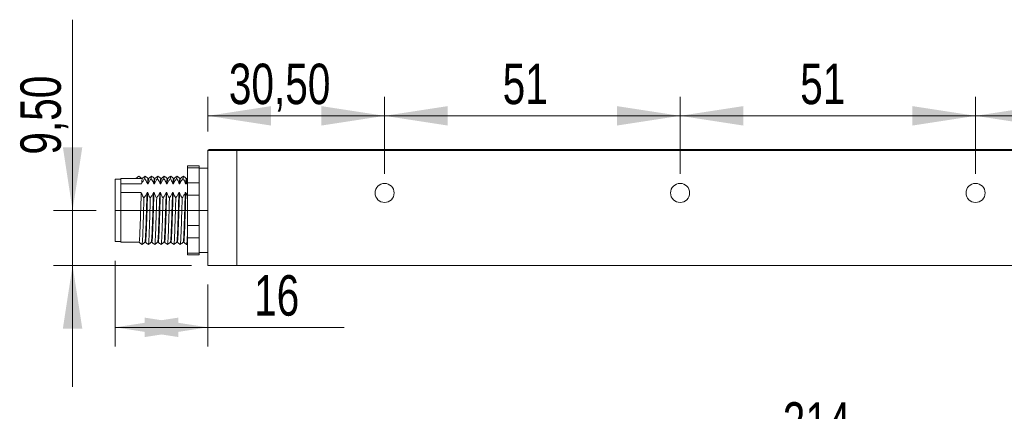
# Model space of a CAD drawing. Header units: millimetres. Extents: x 16 to 406, y 17 to 284.
# Tile 17 of 28: x 199 to 251, y 165 to 185. Entities that reach past the tile are written whole.
import ezdxf

# ---------------------------------------------------------------- set-up
doc = ezdxf.new("R2010")
doc.units = ezdxf.units.MM
doc.linetypes.add('CENTERX2', pattern=[20.32, 12.7, -2.54, 2.54, -2.54])
doc.styles.add('SLDTEXTSTYLE0', font='TXT', dxfattribs={"width": 0.75})
doc.dimstyles.new('SLDDIMSTYLE0', dxfattribs={"dimtxt": 2.116667, "dimasz": 3.302, "dimexe": 0, "dimexo": 0.0625, "dimgap": 0.529167, "dimtad": 1, "dimtoh": 1, "dimlfac": 3.3, "dimrnd": 1e-09, "dimzin": 12, "dimdsep": 46, "dimtxsty": 'SLDTEXTSTYLE0', "dimsah": 1, "dimcen": 0.09, "dimadec": 0, "dimazin": 0, "dimtfac": 1, "dimtofl": 0, "dimtmove": 0, "dimatfit": 3, "dimfxl": 1, "dimtolj": 1, "dimtzin": 12, "dimarcsym": 0})
doc.dimstyles.new('SLDDIMSTYLE2', dxfattribs={"dimtxt": 2.116667, "dimasz": 3.302, "dimexe": 0, "dimexo": 0.0625, "dimgap": 0.529167, "dimtad": 1, "dimtoh": 1, "dimlfac": 3.3, "dimrnd": 1e-09, "dimzin": 12, "dimdsep": 46, "dimtxsty": 'SLDTEXTSTYLE0', "dimsah": 1, "dimcen": 0.09, "dimadec": 0, "dimazin": 0, "dimtfac": 1, "dimtofl": 0, "dimtmove": 0, "dimatfit": 3, "dimfxl": 1, "dimtolj": 1, "dimtzin": 12, "dimarcsym": 0})

# ---------------------------------------------------------------- blocks, each defined once
blk = doc.blocks.new('*D88')
at = {"color": 7, "linetype": 'Continuous', "lineweight": 0}
for p, q in [((209.134, 157.686), (209.134, 163.461)), ((273.982, 159.201), (273.982, 163.461)), ((209.134, 162.461), (273.982, 162.461))]:
    blk.add_line(p, q, dxfattribs=at)
for points in [[(209.134, 162.461), (212.436, 161.953), (212.436, 162.969)], [(273.982, 162.461), (270.68, 162.969), (270.68, 161.953)]]:
    blk.add_solid(points, dxfattribs=at)
at = {"color": 7, "linetype": 'Continuous', "lineweight": 0, "insert": (239.198, 165.19), "char_height": 2.1167, "attachment_point": 1, "style": 'SLDTEXTSTYLE0'}
blk.add_mtext('214', dxfattribs=at)
blk = doc.blocks.new('*D90')
at = {"color": 7, "linetype": 'Continuous', "lineweight": 0}
for p, q in [((202.057, 175.225), (202.057, 185.195)), ((203.285, 175.225), (201.057, 175.225)), ((202.057, 172.347), (202.057, 175.225)), ((208.285, 172.347), (201.057, 172.347)), ((202.057, 172.347), (202.057, 165.997))]:
    blk.add_line(p, q, dxfattribs=at)
for points in [[(202.057, 175.225), (202.565, 178.527), (201.549, 178.527)], [(202.057, 172.347), (201.549, 169.045), (202.565, 169.045)]]:
    blk.add_solid(points, dxfattribs=at)
at = {"color": 7, "linetype": 'Continuous', "lineweight": 0, "insert": (199.328, 178.137), "char_height": 2.1167, "attachment_point": 1, "rotation": 90, "style": 'SLDTEXTSTYLE0'}
blk.add_mtext('9,50', dxfattribs=at)
blk = doc.blocks.new('*D91')
at = {"color": 7, "linetype": 'Continuous', "lineweight": 0}
for p, q in [((209.134, 179.347), (209.134, 181.168)), ((218.376, 177.135), (218.376, 181.168)), ((218.376, 180.168), (209.134, 180.168))]:
    blk.add_line(p, q, dxfattribs=at)
for points in [[(209.134, 180.168), (212.436, 179.66), (212.436, 180.676)], [(218.376, 180.168), (215.074, 180.676), (215.074, 179.66)]]:
    blk.add_solid(points, dxfattribs=at)
at = {"color": 7, "linetype": 'Continuous', "lineweight": 0, "insert": (210.23, 182.896), "char_height": 2.1167, "attachment_point": 1, "style": 'SLDTEXTSTYLE0'}
blk.add_mtext('30,50', dxfattribs=at)
blk = doc.blocks.new('*D92')
at = {"color": 7, "linetype": 'Continuous', "lineweight": 0}
for p, q in [((218.376, 177.135), (218.376, 181.168)), ((233.831, 177.135), (233.831, 181.168)), ((233.831, 180.168), (218.376, 180.168))]:
    blk.add_line(p, q, dxfattribs=at)
for points in [[(218.376, 180.168), (221.678, 179.66), (221.678, 180.676)], [(233.831, 180.168), (230.529, 180.676), (230.529, 179.66)]]:
    blk.add_solid(points, dxfattribs=at)
at = {"color": 7, "linetype": 'Continuous', "lineweight": 0, "insert": (224.551, 182.896), "char_height": 2.1167, "attachment_point": 1, "style": 'SLDTEXTSTYLE0'}
blk.add_mtext('51', dxfattribs=at)
blk = doc.blocks.new('*D93')
at = {"color": 7, "linetype": 'Continuous', "lineweight": 0}
for p, q in [((233.831, 177.135), (233.831, 181.168)), ((249.285, 177.135), (249.285, 181.168)), ((233.831, 180.168), (249.285, 180.168))]:
    blk.add_line(p, q, dxfattribs=at)
for points in [[(233.831, 180.168), (237.133, 179.66), (237.133, 180.676)], [(249.285, 180.168), (245.983, 180.676), (245.983, 179.66)]]:
    blk.add_solid(points, dxfattribs=at)
at = {"color": 7, "linetype": 'Continuous', "lineweight": 0, "insert": (240.112, 182.896), "char_height": 2.1167, "attachment_point": 1, "style": 'SLDTEXTSTYLE0'}
blk.add_mtext('51', dxfattribs=at)
blk = doc.blocks.new('*D94')
at = {"color": 7, "linetype": 'Continuous', "lineweight": 0}
for p, q in [((249.285, 177.135), (249.285, 181.168)), ((264.74, 177.135), (264.74, 181.168)), ((249.285, 180.168), (264.74, 180.168))]:
    blk.add_line(p, q, dxfattribs=at)
for points in [[(249.285, 180.168), (252.587, 179.66), (252.587, 180.676)], [(264.74, 180.168), (261.438, 180.676), (261.438, 179.66)]]:
    blk.add_solid(points, dxfattribs=at)
at = {"color": 7, "linetype": 'Continuous', "lineweight": 0, "insert": (255.458, 182.896), "char_height": 2.1167, "attachment_point": 1, "style": 'SLDTEXTSTYLE0'}
blk.add_mtext('51', dxfattribs=at)
blk = doc.blocks.new('*D96')
at = {"color": 7, "linetype": 'Continuous', "lineweight": 0}
for p, q in [((204.285, 172.589), (204.285, 168.108)), ((209.134, 171.347), (209.134, 168.108)), ((204.285, 169.108), (209.134, 169.108)), ((209.134, 169.108), (216.266, 169.108))]:
    blk.add_line(p, q, dxfattribs=at)
for points in [[(204.285, 169.108), (207.587, 168.6), (207.587, 169.616)], [(209.134, 169.108), (205.832, 169.616), (205.832, 168.6)]]:
    blk.add_solid(points, dxfattribs=at)
at = {"color": 7, "linetype": 'Continuous', "lineweight": 0, "insert": (211.552, 171.836), "char_height": 2.1167, "attachment_point": 1, "style": 'SLDTEXTSTYLE0'}
blk.add_mtext('16', dxfattribs=at)

msp = doc.modelspace()

# ---------------------------------------------------------------- linework, layer by layer
at = {"color": 7, "linetype": 'Continuous', "lineweight": 15}
for p, q in [((209.1335, 178.3467), (209.1941, 178.4073)), ((210.6487, 178.3467), (209.1335, 178.3467)), ((209.1335, 172.3467), (209.1335, 178.3467)), ((209.1941, 178.4073), (210.6487, 178.4073)), ((210.6487, 178.4073), (210.6487, 178.3467)), ((210.6487, 178.4073), (272.4669, 178.4073)), ((210.6487, 178.3467), (210.6487, 178.4073)), ((210.6487, 172.3467), (210.6487, 178.3467)), ((210.6487, 178.3467), (210.6487, 172.3467)), ((272.4669, 178.3467), (210.6487, 178.3467)), ((208.0729, 177.4561), (208.0729, 177.5576)), ((208.679, 177.4561), (208.0729, 177.4561)), ((208.0729, 177.4561), (208.0729, 176.6688)), ((208.679, 177.5576), (208.679, 177.4561)), ((208.679, 177.4561), (208.679, 177.3485)), ((208.679, 177.3485), (208.679, 176.7765)), ((204.2851, 175.2255), (204.2851, 176.8618)), ((204.5881, 176.6063), (204.5881, 176.8921)), ((205.3684, 176.8921), (205.5199, 177.0133)), ((205.6714, 176.8921), (205.3684, 176.8921)), ((205.5199, 177.0133), (205.6714, 176.8921)), ((208.0729, 176.6688), (208.679, 176.6688)), ((208.0729, 176.0128), (208.0729, 176.6688)), ((208.679, 176.7765), (208.679, 176.6688)), ((208.679, 176.6688), (208.679, 176.0128)), ((204.5881, 176.6063), (204.5881, 176.3826)), ((204.5881, 176.6063), (205.67, 176.6063)), ((204.5881, 176.3826), (204.5881, 176.1588)), ((205.6501, 176.1588), (204.5881, 176.1588)), ((204.5881, 173.5588), (204.5881, 176.1588)), ((205.9835, 176.1588), (205.9532, 176.1588)), ((205.973, 176.6063), (206.0033, 176.6063)), ((206.3168, 176.1588), (206.2865, 176.1588)), ((206.3063, 176.6063), (206.3366, 176.6063)), ((206.6501, 176.1588), (206.6198, 176.1588)), ((206.6397, 176.6063), (206.67, 176.6063)), ((206.9835, 176.1588), (206.9532, 176.1588)), ((206.973, 176.6063), (207.0033, 176.6063)), ((207.3168, 176.1588), (207.2865, 176.1588)), ((207.3063, 176.6063), (207.3366, 176.6063)), ((207.6501, 176.1588), (207.6198, 176.1588)), ((207.6397, 176.6063), (207.67, 176.6063)), ((207.9835, 176.1588), (207.9532, 176.1588)), ((207.973, 176.6063), (208.0033, 176.6063)), ((208.679, 176.0128), (208.0729, 176.0128)), ((208.0729, 176.0128), (208.0729, 174.4382)), ((208.679, 176.0128), (208.679, 175.7974)), ((208.679, 175.7974), (208.679, 174.6535)), ((204.2851, 173.5891), (204.2851, 175.2255)), ((208.679, 174.6535), (208.679, 174.4382)), ((208.0729, 174.4382), (208.679, 174.4382)), ((208.0729, 173.7821), (208.0729, 174.4382)), ((208.679, 174.4382), (208.679, 173.7821)), ((208.679, 173.7821), (208.0729, 173.7821)), ((208.0729, 173.7821), (208.0729, 172.9948)), ((208.679, 173.7821), (208.679, 173.6744)), ((208.679, 173.6744), (208.679, 173.1025)), ((208.679, 173.1025), (208.679, 172.9948)), ((208.0729, 172.9948), (208.679, 172.9948)), ((208.0729, 172.8933), (208.0729, 172.9948)), ((208.679, 172.9948), (208.679, 172.8933)), ((209.1335, 172.3467), (210.6487, 172.3467)), ((210.6487, 172.3467), (273.982, 172.3467))]:
    msp.add_line(p, q, dxfattribs=at)
at = {"color": 7, "linetype": 'CENTERX2', "lineweight": 0}
msp.add_line((204.2851, 175.2255), (209.1369, 175.2255), dxfattribs=at)
at = {"color": 7, "linetype": 'Continuous', "lineweight": 15}
for centre in [(218.376, 176.1346), (233.8305, 176.1346), (249.2851, 176.1346)]:
    msp.add_circle(centre, 0.5, dxfattribs=at)
for points in [[(208.679, 177.5576), (208.0729, 177.5576)], [(209.1335, 177.4224), (208.679, 177.4224)], [(204.5881, 176.8618), (204.2851, 176.8618)], [(205.3633, 176.8921), (204.5881, 176.8921)], [(205.5211, 177.0075), (205.5199, 177.0133)], [(205.6726, 176.8866), (205.6714, 176.8921)], [(205.7017, 176.8921), (205.6765, 176.8921)], [(206.035, 176.8921), (206.0047, 176.8921)], [(206.3684, 176.8921), (206.3381, 176.8921)], [(206.7018, 176.8921), (206.6715, 176.8921)], [(207.035, 176.8921), (207.0048, 176.8921)], [(207.7017, 176.8921), (207.6714, 176.8921)], [(208.0033, 176.6063), (208.0729, 176.7509)], [(208.0351, 176.8921), (208.0047, 176.8921)], [(208.0729, 176.9229), (208.0338, 176.8916)], [(204.2851, 173.5891), (204.5881, 173.5891)], [(204.5881, 173.5588), (205.535, 173.5588)], [(205.838, 173.5588), (205.8683, 173.5588)], [(206.1714, 173.5588), (206.2017, 173.5588)], [(206.5048, 173.5588), (206.5351, 173.5588)], [(206.8381, 173.5588), (206.8684, 173.5588)], [(207.5047, 173.5588), (207.535, 173.5588)], [(207.8381, 173.5588), (207.8684, 173.5588)], [(208.0211, 173.4381), (208.0729, 173.4795)], [(208.679, 173.4432), (208.6854, 173.4381)], [(208.0729, 172.8933), (208.679, 172.8933)], [(208.679, 173.0285), (209.1335, 173.0285)]]:
    msp.add_open_spline(points, degree=1, dxfattribs=at)
for points, knots in [([(205.6726, 176.8916), (205.6474, 176.9118), (205.5968, 176.9523), (205.5463, 176.9927), (205.521, 177.0129)], [0, 0, 0, 0, 0.4999981, 1, 1, 1, 1]), ([(205.67, 176.6063), (205.6915, 176.6551), (205.7239, 176.7287), (205.7833, 176.8227), (205.8168, 176.8688), (205.8336, 176.8919)], [0, 0, 0, 0, 0.4964617, 0.7479036, 1, 1, 1, 1]), ([(205.7004, 176.8776), (205.697, 176.874), (205.6885, 176.865), (205.6779, 176.7393), (205.6714, 176.6294), (205.67, 176.6063)], [0, 0, 0, 0, 0.35298913, 0.86371691, 1, 1, 1, 1]), ([(205.8521, 177.0129), (205.8268, 176.9927), (205.7763, 176.9523), (205.7258, 176.9118), (205.7005, 176.8916)], [0, 0, 0, 0, 0.500006, 1, 1, 1, 1]), ([(205.852, 177.0033), (205.8498, 177.0027), (205.8439, 177.0014), (205.8376, 176.934), (205.8336, 176.8919)], [0, 0, 0, 0, 0.3738028, 1, 1, 1, 1]), ([(205.8336, 176.8919), (205.8475, 176.8704), (205.8841, 176.814), (205.9346, 176.7193), (205.9602, 176.644), (205.973, 176.6063)], [0, 0, 0, 0, 0.234091, 0.6153338, 1, 1, 1, 1]), ([(206.006, 176.8916), (205.9808, 176.9118), (205.9302, 176.9522), (205.8797, 176.9926), (205.8544, 177.0129)], [0, 0, 0, 0, 0.4999978, 1, 1, 1, 1]), ([(206.0047, 176.8809), (206.0008, 176.8772), (205.992, 176.8687), (205.981, 176.7394), (205.9744, 176.6294), (205.973, 176.6063)], [0, 0, 0, 0, 0.3790162, 0.8691991, 1, 1, 1, 1]), ([(206.0033, 176.6063), (206.0248, 176.6551), (206.0572, 176.7287), (206.1166, 176.8227), (206.1502, 176.8688), (206.1669, 176.8919)], [0, 0, 0, 0, 0.4964609, 0.7479032, 1, 1, 1, 1]), ([(206.0338, 176.8748), (206.0314, 176.8762), (206.0241, 176.8806), (206.0135, 176.7705), (206.0058, 176.6465), (206.0033, 176.6063)], [0, 0, 0, 0, 0.2445359, 0.7547297, 1, 1, 1, 1]), ([(206.1854, 177.0129), (206.1602, 176.9927), (206.1096, 176.9523), (206.0591, 176.9118), (206.0338, 176.8916)], [0, 0, 0, 0, 0.4999969, 1, 1, 1, 1]), ([(206.1854, 177.0001), (206.1837, 177.0021), (206.1778, 177.0092), (206.1714, 176.9407), (206.1669, 176.8919)], [0, 0, 0, 0, 0.2858668, 1, 1, 1, 1]), ([(206.1669, 176.8919), (206.1809, 176.8704), (206.2175, 176.814), (206.2679, 176.7193), (206.2935, 176.644), (206.3063, 176.6063)], [0, 0, 0, 0, 0.2340906, 0.6153345, 1, 1, 1, 1]), ([(206.3394, 176.8916), (206.3141, 176.9118), (206.2635, 176.9522), (206.213, 176.9926), (206.1878, 177.0129)], [0, 0, 0, 0, 0.5000023, 1, 1, 1, 1]), ([(206.3381, 176.8757), (206.3353, 176.8777), (206.3275, 176.8833), (206.3165, 176.7707), (206.3088, 176.6466), (206.3063, 176.6063)], [0, 0, 0, 0, 0.27535, 0.7647339, 1, 1, 1, 1]), ([(206.3366, 176.6063), (206.3582, 176.6551), (206.3906, 176.7287), (206.45, 176.8227), (206.4835, 176.8688), (206.5003, 176.8919)], [0, 0, 0, 0, 0.4964617, 0.7479036, 1, 1, 1, 1]), ([(206.3672, 176.8782), (206.3658, 176.8811), (206.3595, 176.8945), (206.3491, 176.7987), (206.3403, 176.6623), (206.3366, 176.6063)], [0, 0, 0, 0, 0.1368642, 0.6456091, 1, 1, 1, 1]), ([(206.5188, 177.0129), (206.4935, 176.9927), (206.443, 176.9523), (206.3924, 176.9118), (206.3672, 176.8916)], [0, 0, 0, 0, 0.500006, 1, 1, 1, 1]), ([(206.5188, 177.0003), (206.5176, 177.0032), (206.5116, 177.0182), (206.5053, 176.9481), (206.5003, 176.8919)], [0, 0, 0, 0, 0.1983781, 1, 1, 1, 1]), ([(206.5003, 176.8919), (206.5142, 176.8704), (206.5508, 176.814), (206.6012, 176.7193), (206.6268, 176.644), (206.6397, 176.6063)], [0, 0, 0, 0, 0.234091, 0.6153338, 1, 1, 1, 1]), ([(206.6727, 176.8916), (206.6474, 176.9118), (206.5969, 176.9522), (206.5464, 176.9926), (206.5211, 177.0129)], [0, 0, 0, 0, 0.4999978, 1, 1, 1, 1]), ([(206.6727, 176.875), (206.6706, 176.8804), (206.6634, 176.8981), (206.6521, 176.7997), (206.6433, 176.6626), (206.6397, 176.6063)], [0, 0, 0, 0, 0.2055774, 0.6738217, 1, 1, 1, 1]), ([(206.7005, 176.8878), (206.7002, 176.8888), (206.6949, 176.907), (206.6847, 176.8235), (206.6748, 176.6765), (206.67, 176.6063)], [0, 0, 0, 0, 0.03017403, 0.53660775, 1, 1, 1, 1]), ([(206.67, 176.6063), (206.6915, 176.6551), (206.7239, 176.7287), (206.7833, 176.8227), (206.8168, 176.8688), (206.8336, 176.8919)], [0, 0, 0, 0, 0.4964609, 0.7479032, 1, 1, 1, 1]), ([(206.8521, 177.0129), (206.8268, 176.9927), (206.7763, 176.9523), (206.7258, 176.9118), (206.7005, 176.8916)], [0, 0, 0, 0, 0.4999969, 1, 1, 1, 1]), ([(206.8545, 177), (206.8534, 177.0049), (206.8472, 177.0312), (206.8403, 176.9679), (206.8343, 176.9002), (206.8336, 176.8919)], [0, 0, 0, 0, 0.1663824, 0.8977941, 1, 1, 1, 1]), ([(206.8336, 176.8919), (206.8475, 176.8704), (206.8841, 176.814), (206.9346, 176.7193), (206.9602, 176.644), (206.973, 176.6063)], [0, 0, 0, 0, 0.2340906, 0.6153345, 1, 1, 1, 1]), ([(207.006, 176.8916), (206.9808, 176.9118), (206.9302, 176.9522), (206.8797, 176.9926), (206.8544, 177.0129)], [0, 0, 0, 0, 0.5000023, 1, 1, 1, 1]), ([(207.0061, 176.8796), (207.0049, 176.8841), (206.9988, 176.9084), (206.9878, 176.8254), (206.9778, 176.6771), (206.973, 176.6063)], [0, 0, 0, 0, 0.1071647, 0.5733946, 1, 1, 1, 1]), ([(207.0033, 176.6063), (207.0248, 176.6551), (207.0572, 176.7287), (207.1166, 176.8227), (207.1502, 176.8688), (207.1669, 176.8919)], [0, 0, 0, 0, 0.4964617, 0.7479036, 1, 1, 1, 1]), ([(207.0338, 176.8833), (207.0295, 176.8749), (207.0197, 176.8553), (207.0093, 176.6967), (207.0033, 176.6063)], [0, 0, 0, 0, 0.4295273, 1, 1, 1, 1]), ([(207.1854, 177.0129), (207.1602, 176.9927), (207.1096, 176.9523), (207.0591, 176.9118), (207.0338, 176.8916)], [0, 0, 0, 0, 0.500006, 1, 1, 1, 1]), ([(207.1853, 177.004), (207.1811, 176.9955), (207.1751, 176.9834), (207.1688, 176.9127), (207.1669, 176.8919)], [0, 0, 0, 0, 0.7055929, 1, 1, 1, 1]), ([(207.1669, 176.8919), (207.1809, 176.8704), (207.2175, 176.814), (207.2679, 176.7193), (207.2935, 176.644), (207.3063, 176.6063)], [0, 0, 0, 0, 0.234091, 0.6153338, 1, 1, 1, 1]), ([(207.3394, 176.8916), (207.3141, 176.9118), (207.2636, 176.9522), (207.213, 176.9926), (207.1878, 177.0129)], [0, 0, 0, 0, 0.4999978, 1, 1, 1, 1]), ([(207.3381, 176.8882), (207.3334, 176.8794), (207.3231, 176.8601), (207.3123, 176.6961), (207.3063, 176.6063)], [0, 0, 0, 0, 0.4521025, 1, 1, 1, 1]), ([(207.3366, 176.6063), (207.3582, 176.6551), (207.3906, 176.7287), (207.45, 176.8227), (207.4835, 176.8688), (207.5003, 176.8919)], [0, 0, 0, 0, 0.4964609, 0.7479032, 1, 1, 1, 1]), ([(207.3671, 176.8761), (207.364, 176.8749), (207.3542, 176.8712), (207.3437, 176.7134), (207.3366, 176.6063)], [0, 0, 0, 0, 0.3211507, 1, 1, 1, 1]), ([(207.5188, 177.0129), (207.4935, 176.9927), (207.443, 176.9523), (207.3924, 176.9118), (207.3672, 176.8916)], [0, 0, 0, 0, 0.4999969, 1, 1, 1, 1]), ([(207.5187, 176.9963), (207.5155, 176.9956), (207.5096, 176.9944), (207.5032, 176.9248), (207.5003, 176.8919)], [0, 0, 0, 0, 0.5279249, 1, 1, 1, 1]), ([(207.5003, 176.8919), (207.5142, 176.8704), (207.5508, 176.814), (207.6012, 176.7193), (207.6268, 176.644), (207.6397, 176.6063)], [0, 0, 0, 0, 0.2340906, 0.6153345, 1, 1, 1, 1]), ([(207.6727, 176.8916), (207.6474, 176.9118), (207.5969, 176.9522), (207.5463, 176.9926), (207.5211, 177.0129)], [0, 0, 0, 0, 0.5000023, 1, 1, 1, 1]), ([(207.6714, 176.8787), (207.6678, 176.8779), (207.6577, 176.8754), (207.6468, 176.7124), (207.6397, 176.6063)], [0, 0, 0, 0, 0.3486652, 1, 1, 1, 1]), ([(207.67, 176.6063), (207.6915, 176.6551), (207.7239, 176.7287), (207.7833, 176.8227), (207.8168, 176.8688), (207.8336, 176.8919)], [0, 0, 0, 0, 0.4964617, 0.7479036, 1, 1, 1, 1]), ([(207.7005, 176.8752), (207.6984, 176.8775), (207.6925, 176.8842), (207.6821, 176.7924), (207.674, 176.6684), (207.67, 176.6063)], [0, 0, 0, 0, 0.2120478, 0.6055158, 1, 1, 1, 1]), ([(207.8521, 177.0129), (207.8268, 176.9927), (207.7763, 176.9523), (207.7258, 176.9118), (207.7005, 176.8916)], [0, 0, 0, 0, 0.500006, 1, 1, 1, 1]), ([(207.852, 176.9952), (207.85, 176.9982), (207.844, 177.0067), (207.8377, 176.937), (207.8336, 176.8919)], [0, 0, 0, 0, 0.3516164, 1, 1, 1, 1]), ([(207.8336, 176.8919), (207.8475, 176.8704), (207.8841, 176.814), (207.9346, 176.7193), (207.9602, 176.644), (207.973, 176.6063)], [0, 0, 0, 0, 0.234091, 0.6153338, 1, 1, 1, 1]), ([(208.006, 176.8916), (207.9808, 176.9118), (207.9302, 176.9522), (207.8797, 176.9926), (207.8544, 177.0129)], [0, 0, 0, 0, 0.4999978, 1, 1, 1, 1]), ([(208.0047, 176.8753), (208.0023, 176.8785), (207.996, 176.8865), (207.9851, 176.7929), (207.9771, 176.6685), (207.973, 176.6063)], [0, 0, 0, 0, 0.2442584, 0.6216418, 1, 1, 1, 1]), ([(208.0338, 176.8804), (208.0328, 176.8831), (208.0274, 176.897), (208.0171, 176.8127), (208.0079, 176.6752), (208.0033, 176.6063)], [0, 0, 0, 0, 0.1047143, 0.5508237, 1, 1, 1, 1]), ([(205.6501, 176.1588), (205.6481, 176.1048), (205.6408, 175.9139), (205.628, 175.5447), (205.6136, 175.06), (205.5979, 174.588), (205.5822, 174.1703), (205.5677, 173.8354), (205.5517, 173.6296), (205.5411, 173.5411), (205.5355, 173.5631), (205.535, 173.5651)], [0, 0, 0, 0, 0.0531468, 0.1877034, 0.3192349, 0.4531414, 0.5871672, 0.7186424, 0.8531452, 0.9862195, 1, 1, 1, 1]), ([(205.7895, 175.8732), (205.7756, 175.8947), (205.739, 175.9512), (205.6886, 176.0459), (205.663, 176.1211), (205.6501, 176.1588)], [0, 0, 0, 0, 0.2340907, 0.6153347, 1, 1, 1, 1]), ([(205.9532, 176.1588), (205.9316, 176.11), (205.8992, 176.0364), (205.8398, 175.9424), (205.8063, 175.8963), (205.7895, 175.8732)], [0, 0, 0, 0, 0.4964606, 0.7479035, 1, 1, 1, 1]), ([(205.9532, 176.1588), (205.9511, 176.1048), (205.9439, 175.9139), (205.9311, 175.5447), (205.9166, 175.06), (205.9009, 174.588), (205.8852, 174.1704), (205.8708, 173.835), (205.8548, 173.6311), (205.8446, 173.5415), (205.8394, 173.5601), (205.8394, 173.5604)], [0, 0, 0, 0, 0.05377787, 0.18993206, 0.32302527, 0.45852167, 0.59413879, 0.72717504, 0.86327482, 0.99792921, 1, 1, 1, 1]), ([(205.9835, 176.1588), (205.9825, 176.1343), (205.9764, 175.9745), (205.9647, 175.6461), (205.9499, 175.1635), (205.9347, 174.6852), (205.9187, 174.2531), (205.9043, 173.8981), (205.8885, 173.6623), (205.8764, 173.5521), (205.8699, 173.5693), (205.8683, 173.5734)], [0, 0, 0, 0, 0.0244712, 0.1591536, 0.2912353, 0.4244078, 0.5588904, 0.6903543, 0.8244466, 0.9583001, 1, 1, 1, 1]), ([(206.1229, 175.8732), (206.1089, 175.8947), (206.0723, 175.9512), (206.0219, 176.0459), (205.9963, 176.1211), (205.9835, 176.1588)], [0, 0, 0, 0, 0.2340911, 0.615334, 1, 1, 1, 1]), ([(206.2865, 176.1588), (206.265, 176.11), (206.2326, 176.0364), (206.1732, 175.9424), (206.1396, 175.8963), (206.1229, 175.8732)], [0, 0, 0, 0, 0.4964596, 0.747904, 1, 1, 1, 1]), ([(206.2865, 176.1588), (206.2855, 176.1343), (206.2794, 175.9745), (206.2677, 175.6461), (206.253, 175.1635), (206.2377, 174.6852), (206.2217, 174.2532), (206.2073, 173.8978), (206.1916, 173.6633), (206.1799, 173.5537), (206.1738, 173.5685), (206.1727, 173.5712)], [0, 0, 0, 0, 0.02475906, 0.16102598, 0.29466147, 0.42940069, 0.56546541, 0.69847586, 0.83414562, 0.96957389, 1, 1, 1, 1]), ([(206.3168, 176.1588), (206.3116, 176.0193), (206.3012, 175.742), (206.2861, 175.2635), (206.2714, 174.7845), (206.2553, 174.3395), (206.2407, 173.9655), (206.2253, 173.7018), (206.2119, 173.5646), (206.2043, 173.5728), (206.2017, 173.5756)], [0, 0, 0, 0, 0.1325269, 0.2634701, 0.3957068, 0.5303774, 0.6622479, 0.7956651, 0.9300362, 1, 1, 1, 1]), ([(206.4562, 175.8732), (206.4423, 175.8947), (206.4057, 175.9512), (206.3552, 176.0459), (206.3296, 176.1211), (206.3168, 176.1588)], [0, 0, 0, 0, 0.2340907, 0.6153347, 1, 1, 1, 1]), ([(206.6198, 176.1588), (206.5983, 176.11), (206.5659, 176.0364), (206.5065, 175.9424), (206.473, 175.8963), (206.4562, 175.8732)], [0, 0, 0, 0, 0.4964606, 0.7479035, 1, 1, 1, 1]), ([(206.6198, 176.1588), (206.6146, 176.0193), (206.6043, 175.742), (206.5892, 175.2635), (206.5745, 174.7845), (206.5584, 174.3396), (206.5437, 173.9653), (206.5283, 173.7025), (206.5153, 173.5673), (206.5082, 173.5739), (206.506, 173.576)], [0, 0, 0, 0, 0.13407483, 0.26654747, 0.40032878, 0.53657229, 0.66998303, 0.80495865, 0.94089915, 1, 1, 1, 1]), ([(206.6501, 176.1588), (206.6455, 176.0351), (206.6363, 175.7886), (206.622, 175.3499), (206.6081, 174.8854), (206.5921, 174.4291), (206.577, 174.0372), (206.5621, 173.7476), (206.5474, 173.579), (206.5387, 173.5738), (206.5351, 173.5716)], [0, 0, 0, 0, 0.1182457, 0.2356842, 0.3672649, 0.5018402, 0.6345152, 0.766992, 0.9016006, 1, 1, 1, 1]), ([(206.7895, 175.8732), (206.7756, 175.8947), (206.739, 175.9512), (206.6886, 176.0459), (206.663, 176.1211), (206.6501, 176.1588)], [0, 0, 0, 0, 0.2340911, 0.615334, 1, 1, 1, 1]), ([(206.9532, 176.1588), (206.9316, 176.11), (206.8992, 176.0364), (206.8398, 175.9424), (206.8063, 175.8963), (206.7895, 175.8732)], [0, 0, 0, 0, 0.4964596, 0.747904, 1, 1, 1, 1]), ([(206.9532, 176.1588), (206.9485, 176.0351), (206.9393, 175.7886), (206.925, 175.3499), (206.9111, 174.8854), (206.8951, 174.4292), (206.88, 174.0371), (206.8651, 173.7481), (206.8508, 173.5827), (206.8426, 173.5768), (206.8394, 173.5744)], [0, 0, 0, 0, 0.11961037, 0.23840424, 0.37150359, 0.50763202, 0.64183831, 0.77584405, 0.91200623, 1, 1, 1, 1]), ([(206.9835, 176.1588), (206.9794, 176.0508), (206.9713, 175.8349), (206.958, 175.4359), (206.9447, 174.9877), (206.9288, 174.5218), (206.9133, 174.1134), (206.8988, 173.7993), (206.8829, 173.5954), (206.8731, 173.5726), (206.8684, 173.5615)], [0, 0, 0, 0, 0.10394884, 0.20763006, 0.33900872, 0.47325694, 0.60678969, 0.73850577, 0.87311975, 1, 1, 1, 1]), ([(207.1229, 175.8732), (207.1089, 175.8947), (207.0723, 175.9512), (207.0219, 176.0459), (206.9963, 176.1211), (206.9835, 176.1588)], [0, 0, 0, 0, 0.2340907, 0.6153347, 1, 1, 1, 1]), ([(207.2865, 176.1588), (207.265, 176.11), (207.2326, 176.0364), (207.1732, 175.9424), (207.1396, 175.8963), (207.1229, 175.8732)], [0, 0, 0, 0, 0.4964606, 0.7479035, 1, 1, 1, 1]), ([(207.2865, 176.1588), (207.2824, 176.0508), (207.2744, 175.8349), (207.261, 175.4359), (207.2477, 174.9877), (207.2318, 174.5218), (207.2164, 174.1133), (207.2018, 173.7997), (207.1864, 173.5999), (207.177, 173.5772), (207.1727, 173.5668)], [0, 0, 0, 0, 0.1051202, 0.2099698, 0.342829, 0.47859, 0.6136275, 0.7468279, 0.8829588, 1, 1, 1, 1]), ([(207.3168, 176.1588), (207.3097, 175.9669), (207.2974, 175.6333), (207.2811, 175.0899), (207.2656, 174.6173), (207.2498, 174.1947), (207.2354, 173.8537), (207.2194, 173.6386), (207.2083, 173.5442), (207.2025, 173.5653), (207.2017, 173.5683)], [0, 0, 0, 0, 0.1786463, 0.3103818, 0.4441793, 0.5784544, 0.7099647, 0.8444568, 0.9778756, 1, 1, 1, 1]), ([(207.4562, 175.8732), (207.4423, 175.8947), (207.4057, 175.9512), (207.3552, 176.0459), (207.3296, 176.1211), (207.3168, 176.1588)], [0, 0, 0, 0, 0.2340911, 0.615334, 1, 1, 1, 1]), ([(207.6198, 176.1588), (207.5983, 176.11), (207.5659, 176.0364), (207.5065, 175.9424), (207.473, 175.8963), (207.4562, 175.8732)], [0, 0, 0, 0, 0.4964596, 0.747904, 1, 1, 1, 1]), ([(207.6198, 176.1588), (207.6127, 175.9669), (207.6004, 175.6333), (207.5842, 175.0899), (207.5686, 174.6173), (207.5528, 174.1947), (207.5384, 173.8537), (207.5225, 173.6386), (207.5114, 173.5442), (207.5055, 173.5653), (207.5047, 173.5683)], [0, 0, 0, 0, 0.1786463, 0.3103818, 0.4441793, 0.5784544, 0.7099647, 0.8444568, 0.9778756, 1, 1, 1, 1]), ([(207.6501, 176.1588), (207.6442, 175.9993), (207.633, 175.6993), (207.6175, 175.1935), (207.6024, 174.715), (207.5864, 174.2786), (207.5719, 173.9178), (207.5562, 173.6734), (207.5437, 173.5556), (207.5369, 173.5706), (207.535, 173.5747)], [0, 0, 0, 0, 0.150393, 0.2827457, 0.4156737, 0.5502671, 0.6818345, 0.8157776, 0.9498401, 1, 1, 1, 1]), ([(207.7895, 175.8732), (207.7756, 175.8947), (207.739, 175.9512), (207.6886, 176.0459), (207.663, 176.1211), (207.6501, 176.1588)], [0, 0, 0, 0, 0.2340907, 0.6153347, 1, 1, 1, 1]), ([(207.9532, 176.1588), (207.9316, 176.11), (207.8992, 176.0364), (207.8398, 175.9424), (207.8063, 175.8963), (207.7895, 175.8732)], [0, 0, 0, 0, 0.4964606, 0.7479035, 1, 1, 1, 1]), ([(207.9532, 176.1588), (207.9472, 175.9993), (207.9361, 175.6993), (207.9205, 175.1935), (207.9054, 174.715), (207.8894, 174.2786), (207.8749, 173.9178), (207.8593, 173.6734), (207.8467, 173.5556), (207.8399, 173.5706), (207.8381, 173.5747)], [0, 0, 0, 0, 0.150393, 0.2827457, 0.4156737, 0.5502671, 0.6818345, 0.8157776, 0.94984, 1, 1, 1, 1]), ([(207.9835, 176.1588), (207.9787, 176.0311), (207.9687, 175.7637), (207.9538, 175.2971), (207.9391, 174.8146), (207.923, 174.3661), (207.9083, 173.9865), (207.893, 173.7149), (207.8792, 173.5687), (207.8713, 173.5733), (207.8684, 173.575)], [0, 0, 0, 0, 0.1219192, 0.2551626, 0.3871567, 0.5218245, 0.6538918, 0.7870499, 0.9215179, 1, 1, 1, 1]), ([(208.0729, 175.9551), (208.0561, 175.9852), (208.0191, 176.0516), (207.996, 176.121), (207.9835, 176.1588)], [0, 0, 0, 0, 0.4547374, 1, 1, 1, 1]), ([(205.7895, 175.8732), (205.7852, 175.7385), (205.7767, 175.472), (205.7641, 175.0162), (205.7494, 174.5418), (205.7337, 174.0936), (205.7193, 173.7339), (205.7033, 173.515), (205.693, 173.419), (205.6879, 173.4393), (205.6877, 173.4397)], [0, 0, 0, 0, 0.12325821, 0.24382074, 0.39494725, 0.54620836, 0.69459161, 0.84639089, 0.99657848, 1, 1, 1, 1]), ([(206.1229, 175.8732), (206.1191, 175.7564), (206.1117, 175.5252), (206.1, 175.1086), (206.0862, 174.646), (206.0702, 174.1825), (206.0558, 173.8013), (206.04, 173.5496), (206.0283, 173.432), (206.0222, 173.4481), (206.0211, 173.4511)], [0, 0, 0, 0, 0.107338, 0.2123578, 0.362642, 0.5144041, 0.6627605, 0.8140822, 0.9651346, 1, 1, 1, 1]), ([(206.4562, 175.8732), (206.45, 175.6731), (206.4387, 175.3074), (206.423, 174.7515), (206.4068, 174.2754), (206.3922, 173.8736), (206.3768, 173.5917), (206.3638, 173.4466), (206.3566, 173.4538), (206.3545, 173.456)], [0, 0, 0, 0, 0.1805762, 0.3299119, 0.4819953, 0.6309175, 0.781586, 0.9333313, 1, 1, 1, 1]), ([(206.7895, 175.8732), (206.7844, 175.709), (206.774, 175.3814), (206.7596, 174.8598), (206.7436, 174.3715), (206.7285, 173.9506), (206.7136, 173.6406), (206.6993, 173.463), (206.6911, 173.4567), (206.6879, 173.4543)], [0, 0, 0, 0, 0.1493243, 0.2979113, 0.449879, 0.5997015, 0.7493001, 0.9013054, 1, 1, 1, 1]), ([(207.1229, 175.8732), (207.1188, 175.7448), (207.1095, 175.4546), (207.0962, 174.9696), (207.0803, 174.4708), (207.0649, 174.0324), (207.0503, 173.696), (207.0349, 173.4815), (207.0255, 173.4572), (207.0212, 173.446)], [0, 0, 0, 0, 0.1176656, 0.2660021, 0.4175776, 0.5683456, 0.7170629, 0.8690512, 1, 1, 1, 1]), ([(207.4562, 175.8732), (207.4532, 175.7804), (207.4451, 175.5267), (207.4327, 175.0805), (207.4171, 174.573), (207.4013, 174.1195), (207.3869, 173.7549), (207.371, 173.5197), (207.3594, 173.4272), (207.3532, 173.4435), (207.352, 173.4467)], [0, 0, 0, 0, 0.0836552, 0.2287389, 0.3760929, 0.5239728, 0.6688086, 0.8169274, 0.9638645, 1, 1, 1, 1]), ([(207.7895, 175.8732), (207.7877, 175.8158), (207.7806, 175.5978), (207.769, 175.1917), (207.7539, 174.6778), (207.7379, 174.2098), (207.7234, 173.8228), (207.7078, 173.56), (207.6956, 173.4399), (207.6892, 173.4478), (207.6878, 173.4496)], [0, 0, 0, 0, 0.0534373, 0.2027902, 0.3527922, 0.5046728, 0.6531398, 0.8042869, 0.9555686, 1, 1, 1, 1]), ([(208.0729, 174.2674), (208.0685, 174.1442), (208.0592, 173.8807), (208.0445, 173.6066), (208.0311, 173.4524), (208.0236, 173.4536), (208.0212, 173.4539)], [0, 0, 0, 0, 0.2583868, 0.5530059, 0.8505224, 1, 1, 1, 1]), ([(205.5338, 173.5593), (205.5591, 173.5391), (205.6096, 173.4987), (205.6602, 173.4583), (205.6854, 173.4381)], [0, 0, 0, 0, 0.4999936, 1, 1, 1, 1]), ([(205.6878, 173.4381), (205.713, 173.4583), (205.7635, 173.4987), (205.8141, 173.5391), (205.8393, 173.5593)], [0, 0, 0, 0, 0.500002, 1, 1, 1, 1]), ([(205.8672, 173.5593), (205.8924, 173.5391), (205.943, 173.4987), (205.9935, 173.4583), (206.0188, 173.4381)], [0, 0, 0, 0, 0.4999981, 1, 1, 1, 1]), ([(206.0211, 173.4381), (206.0464, 173.4583), (206.0969, 173.4987), (206.1474, 173.5391), (206.1727, 173.5593)], [0, 0, 0, 0, 0.5000065, 1, 1, 1, 1]), ([(206.2005, 173.5593), (206.2258, 173.5391), (206.2763, 173.4987), (206.3268, 173.4583), (206.3521, 173.4381)], [0, 0, 0, 0, 0.4999936, 1, 1, 1, 1]), ([(206.3544, 173.4381), (206.3797, 173.4583), (206.4302, 173.4987), (206.4807, 173.5391), (206.506, 173.5593)], [0, 0, 0, 0, 0.500002, 1, 1, 1, 1]), ([(206.5338, 173.5593), (206.5591, 173.5391), (206.6096, 173.4987), (206.6602, 173.4583), (206.6854, 173.4381)], [0, 0, 0, 0, 0.4999981, 1, 1, 1, 1]), ([(206.6877, 173.4381), (206.713, 173.4583), (206.7636, 173.4987), (206.8141, 173.5391), (206.8394, 173.5593)], [0, 0, 0, 0, 0.5000065, 1, 1, 1, 1]), ([(206.8672, 173.5593), (206.8924, 173.5391), (206.943, 173.4987), (206.9935, 173.4583), (207.0188, 173.4381)], [0, 0, 0, 0, 0.4999936, 1, 1, 1, 1]), ([(207.0211, 173.4381), (207.0464, 173.4583), (207.0969, 173.4987), (207.1474, 173.5391), (207.1727, 173.5593)], [0, 0, 0, 0, 0.500002, 1, 1, 1, 1]), ([(207.2005, 173.5593), (207.2258, 173.5391), (207.2763, 173.4987), (207.3268, 173.4583), (207.3521, 173.4381)], [0, 0, 0, 0, 0.4999981, 1, 1, 1, 1]), ([(207.3544, 173.4381), (207.3797, 173.4583), (207.4302, 173.4987), (207.4808, 173.5391), (207.506, 173.5593)], [0, 0, 0, 0, 0.5000065, 1, 1, 1, 1]), ([(207.5338, 173.5593), (207.5591, 173.5391), (207.6096, 173.4987), (207.6602, 173.4583), (207.6854, 173.4381)], [0, 0, 0, 0, 0.4999936, 1, 1, 1, 1]), ([(207.6878, 173.4381), (207.713, 173.4583), (207.7635, 173.4987), (207.8141, 173.5391), (207.8393, 173.5593)], [0, 0, 0, 0, 0.500002, 1, 1, 1, 1]), ([(207.8672, 173.5593), (207.8924, 173.5391), (207.943, 173.4987), (207.9935, 173.4583), (208.0188, 173.4381)], [0, 0, 0, 0, 0.4999981, 1, 1, 1, 1])]:
    msp.add_open_spline(points, degree=3, knots=knots, dxfattribs=at)

# ---------------------------------------------------------------- dimensions: what is measured, and where the dimension line sits
at = {"color": 7, "linetype": 'Continuous', "lineweight": 0}
dim = msp.add_linear_dim(base=(202.0567, 175.2255), p1=(209.2851, 172.3467), p2=(204.2851, 175.2255), angle=90, dimstyle='SLDDIMSTYLE2', dxfattribs=at)
dim.commit()
dim.dimension.update_dxf_attribs({"geometry": '*D90', "text_midpoint": (202.0567, 180.8724), "dimtype": 160})
for base, p1, p2, picture, middle in [((209.1335, 180.1677), (218.376, 176.1346), (209.1335, 178.3467), '*D91', (213.745, 180.1677)), ((218.376, 180.1677), (233.8305, 176.1346), (218.376, 176.1346), '*D92', (226.1141, 180.1677)), ((249.2851, 180.1677), (233.8305, 176.1346), (249.2851, 176.1346), '*D93', (241.6755, 180.1677)), ((264.7396, 180.1677), (249.2851, 176.1346), (264.7396, 176.1346), '*D94', (257.0212, 180.1677)), ((209.1335, 169.1078), (204.2851, 173.5891), (209.1335, 172.3467), '*D96', (213.115, 169.1078)), ((273.982, 162.4612), (209.1335, 156.6856), (273.982, 158.2008), '*D88', (241.5412, 162.4612))]:
    dim = msp.add_linear_dim(base=base, p1=p1, p2=p2, dimstyle='SLDDIMSTYLE0', dxfattribs=at)
    dim.commit()
    dim.dimension.update_dxf_attribs({"geometry": picture, "text_midpoint": middle, "dimtype": 160})

doc.saveas('drawing.dxf')
